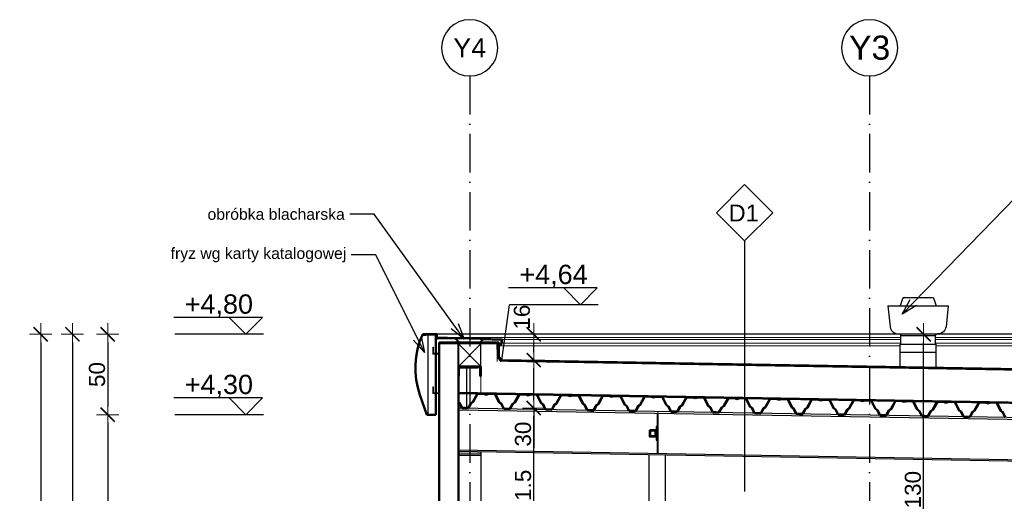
# Model space of a CAD drawing. Extents: x 5703 to 11842, y -4896 to -230.
# Tile 18 of 28: x 8147 to 8759, y -4225 to -3930. Entities that reach past the tile are written whole.
import ezdxf

# ---------------------------------------------------------------- set-up
doc = ezdxf.new("R2010")
doc.units = 0
doc.header["$LTSCALE"] = 2
for name, pattern in [('ACAD_ISO10W100', [18, 12, -3, 0, -3]), ('DASHED', [19.05, 12.7, -6.35]), ('JIS_02_1.0', [2, 1, -1])]:
    doc.linetypes.add(name, pattern=pattern)
for name, color, linetype in [('2D- Siatka Modularna', 81, 'ACAD_ISO10W100'), ('Budowlane - Opisy', 7, 'Continuous'), ('Wymiarowanie - Poziomy', 7, 'Continuous')]:
    doc.layers.add(name, color=color, linetype=linetype)
for name, color, linetype, lineweight in [('a___cienka___0.15', 7, 'Continuous', 15), ('a___przekrojowa___0.5', 7, 'Continuous', 50), ('a___widokowa_0.25', 7, 'Continuous', 25), ('a___wymiary', 7, 'Continuous', 18), ('Budowlane - Sciany Zew', 7, 'Continuous', 30)]:
    doc.layers.add(name, color=color, linetype=linetype, lineweight=lineweight)
doc.styles.add('GENERATED_STYLE_2', font='ARIAL.TTF')
doc.styles.get("Standard").update_dxf_attribs({"font": 'arial.ttf'})
doc.dimstyles.new('1_50', dxfattribs={"dimtxt": 10, "dimasz": 5, "dimexe": 1.25, "dimexo": 0.625, "dimgap": 1.5, "dimtad": 1, "dimdec": 3, "dimrnd": 0.5, "dimdsep": 46, "dimtxsty": 'Standard', "dimblk": 'znacznik', "dimcen": 1.5, "dimse1": 1, "dimse2": 1, "dimclrd": 256, "dimclrt": 256, "dimazin": 0, "dimtfac": 1, "dimtdec": 3, "dimtmove": 0, "dimatfit": 3, "dimldrblk": 'znacznik', "dimfxl": 1, "dimarcsym": 0})
doc.dimstyles.new('GENERATED_STYLE__61', dxfattribs={"dimtxt": 0.18, "dimasz": 4.56, "dimexe": 0.18, "dimexo": 0.0625, "dimgap": 0.09, "dimtad": 0, "dimtih": 1, "dimtoh": 1, "dimdec": 4, "dimzin": 0, "dimdsep": 46, "dimtxsty": 'Standard', "dimcen": 0.09, "dimadec": 0, "dimazin": 0, "dimtfac": 1, "dimtdec": 4, "dimtmove": 0, "dimatfit": 3, "dimldrblk": 'ARROWHEAD_3', "dimfxl": 1, "dimtolj": 1, "dimtzin": 0, "dimarcsym": 0})

# ---------------------------------------------------------------- blocks, each defined once
blk = doc.blocks.new('ARROWHEAD_3')
at = {"linetype": 'Continuous'}
blk.add_line((0, 0), (-1, 0), dxfattribs=at)
at = {"linetype": 'Continuous', "flags": 128}
blk.add_lwpolyline([(-1, 0.2679), (0, 0), (-1, -0.2679)], dxfattribs=at)
blk = doc.blocks.new('znacznik')
at = {"layer": 'a___wymiary'}
for p, q in [((0, 1.39), (0, -1.39)), ((1.39, 0), (-1.39, 0))]:
    blk.add_line(p, q, dxfattribs=at)
at = {"layer": 'a___wymiary', "const_width": 0.2}
blk.add_lwpolyline([(0.88, 0.88), (-0.88, -0.88)], dxfattribs=at)
blk = doc.blocks.new('*D5299')
at = {"layer": 'a___wymiary', "lineweight": -2}
blk.add_line((8160.05, -4130.6), (8160.05, -4601.6), dxfattribs=at)
at = {"layer": 'Defpoints', "color": 0}
for p in [(8457.11, -4125.6), (8160.05, -4606.6), (8341.56, -4606.6)]:
    blk.add_point(p, dxfattribs=at)
at = {"layer": 'a___wymiary', "lineweight": -2, "xscale": 5, "yscale": 5, "zscale": 5}
for p, rotation in [((8160.05, -4125.6), 90), ((8160.05, -4606.6), 270)]:
    blk.add_blockref('znacznik', p, dxfattribs=dict(at, rotation=rotation))
at = {"layer": 'a___wymiary', "insert": (8153.45, -4366.1), "char_height": 10, "attachment_point": 5, "rotation": 90}
blk.add_mtext('481', dxfattribs=at)
blk = doc.blocks.new('*D5300')
at = {"layer": 'a___wymiary', "lineweight": -2}
blk.add_line((8179.83, -4130.6), (8179.83, -4600.6), dxfattribs=at)
at = {"layer": 'Defpoints', "color": 0}
for p in [(8458.76, -4125.6), (8179.83, -4605.6), (8411.88, -4605.6)]:
    blk.add_point(p, dxfattribs=at)
at = {"layer": 'a___wymiary', "lineweight": -2, "xscale": 5, "yscale": 5, "zscale": 5}
for p, rotation in [((8179.83, -4125.6), 90), ((8179.83, -4605.6), 270)]:
    blk.add_blockref('znacznik', p, dxfattribs=dict(at, rotation=rotation))
at = {"layer": 'a___wymiary', "insert": (8173.22, -4365.6), "char_height": 10, "attachment_point": 5, "rotation": 90}
blk.add_mtext('480', dxfattribs=at)
blk = doc.blocks.new('*D5302')
at = {"layer": 'a___wymiary', "lineweight": -2}
blk.add_line((8201.73, -4130.6), (8201.73, -4170.6), dxfattribs=at)
at = {"layer": 'Defpoints', "color": 0}
for p in [(8402.07, -4125.6), (8201.73, -4175.6), (8403.03, -4175.6)]:
    blk.add_point(p, dxfattribs=at)
at = {"layer": 'a___wymiary', "lineweight": -2, "xscale": 5, "yscale": 5, "zscale": 5}
for p, rotation in [((8201.73, -4125.6), 90), ((8201.73, -4175.6), 270)]:
    blk.add_blockref('znacznik', p, dxfattribs=dict(at, rotation=rotation))
at = {"layer": 'a___wymiary', "insert": (8195.13, -4150.6), "char_height": 10, "attachment_point": 5, "rotation": 90}
blk.add_mtext('50', dxfattribs=at)
blk = doc.blocks.new('*D5303')
at = {"layer": 'a___wymiary', "lineweight": -2}
blk.add_line((8201.73, -4180.6), (8201.73, -4595.6), dxfattribs=at)
at = {"layer": 'Defpoints', "color": 0}
for p in [(8403.03, -4175.6), (8201.73, -4600.6), (8407.88, -4600.6)]:
    blk.add_point(p, dxfattribs=at)
at = {"layer": 'a___wymiary', "lineweight": -2, "xscale": 5, "yscale": 5, "zscale": 5}
for p, rotation in [((8201.73, -4175.6), 90), ((8201.73, -4600.6), 270)]:
    blk.add_blockref('znacznik', p, dxfattribs=dict(at, rotation=rotation))
at = {"layer": 'a___wymiary', "insert": (8195.13, -4388.1), "char_height": 10, "attachment_point": 5, "rotation": 90}
blk.add_mtext('425', dxfattribs=at)
blk = doc.blocks.new('*D5362')
at = {"layer": 'a___wymiary', "lineweight": -2}
blk.add_line((8709.11, -4250.6), (8709.11, -4130.6), dxfattribs=at)
at = {"layer": 'Defpoints', "color": 0}
for p in [(8678.67, -4125.6), (8709.11, -4125.6), (8694.97, -4255.6)]:
    blk.add_point(p, dxfattribs=at)
at = {"layer": 'a___wymiary', "lineweight": -2, "xscale": 5, "yscale": 5, "zscale": 5}
for p, rotation in [((8709.11, -4125.6), 90), ((8709.11, -4255.6), 270)]:
    blk.add_blockref('znacznik', p, dxfattribs=dict(at, rotation=rotation))
at = {"layer": 'a___wymiary', "insert": (8702.51, -4222.24), "char_height": 10, "attachment_point": 5, "rotation": 90}
blk.add_mtext('130', dxfattribs=at)
blk = doc.blocks.new('*D5368')
at = {"layer": 'a___wymiary', "lineweight": -2}
blk.add_line((8466.66, -4278.1), (8466.66, -4176.48), dxfattribs=at)
at = {"layer": 'Defpoints', "color": 0}
for p in [(8419.88, -4171.48), (8466.66, -4171.48), (8422.38, -4283.1)]:
    blk.add_point(p, dxfattribs=at)
at = {"layer": 'a___wymiary', "lineweight": -2, "xscale": 5, "yscale": 5, "zscale": 5}
for p, rotation in [((8466.66, -4171.48), 90), ((8466.66, -4283.1), 270)]:
    blk.add_blockref('znacznik', p, dxfattribs=dict(at, rotation=rotation))
at = {"layer": 'a___wymiary', "insert": (8460.05, -4227.29), "char_height": 10, "attachment_point": 5, "rotation": 90}
blk.add_mtext('111.5', dxfattribs=at)
blk = doc.blocks.new('*D5369')
at = {"layer": 'a___wymiary', "lineweight": -2}
for p, q in [((8466.66, -4166.48), (8466.66, -4146.65)), ((8466.66, -4171.48), (8466.66, -4196.3))]:
    blk.add_line(p, q, dxfattribs=at)
at = {"layer": 'Defpoints', "color": 0}
for p in [(8446.85, -4141.65), (8466.66, -4141.65), (8419.88, -4171.48)]:
    blk.add_point(p, dxfattribs=at)
at = {"layer": 'a___wymiary', "lineweight": -2, "xscale": 5, "yscale": 5, "zscale": 5}
for p, rotation in [((8466.66, -4141.65), 90), ((8466.66, -4171.48), 270)]:
    blk.add_blockref('znacznik', p, dxfattribs=dict(at, rotation=rotation))
at = {"layer": 'a___wymiary', "insert": (8460.05, -4187.67), "char_height": 10, "attachment_point": 5, "rotation": 90}
blk.add_mtext('30', dxfattribs=at)
blk = doc.blocks.new('*D5370')
at = {"layer": 'a___wymiary', "lineweight": -2}
blk.add_line((8466.66, -4136.65), (8466.66, -4130.6), dxfattribs=at)
at = {"layer": 'Defpoints', "color": 0}
for p in [(8439.01, -4125.6), (8466.66, -4125.6), (8446.85, -4141.65)]:
    blk.add_point(p, dxfattribs=at)
at = {"layer": 'a___wymiary', "lineweight": -2, "xscale": 5, "yscale": 5, "zscale": 5}
for p, rotation in [((8466.66, -4125.6), 90), ((8466.66, -4141.65), 270)]:
    blk.add_blockref('znacznik', p, dxfattribs=dict(at, rotation=rotation))
at = {"layer": 'a___wymiary', "insert": (8459.37, -4114.91), "char_height": 10, "attachment_point": 5, "rotation": 90}
blk.add_mtext('16', dxfattribs=at)

msp = doc.modelspace()

# ---------------------------------------------------------------- linework, layer by layer
at = {"layer": '2D- Siatka Modularna'}
for p, q in [((8426.8813, -3964.8569), (8426.8813, -4784.4517)), ((8426.8813, -3964.8569), (8426.8813, -4784.4517)), ((8675.5813, -3964.8569), (8675.5813, -4784.4517)), ((8675.5813, -3964.8569), (8675.5813, -4784.4517))]:
    msp.add_line(p, q, dxfattribs=at)
at = {"layer": '2D- Siatka Modularna', "linetype": 'ByBlock', "lineweight": 25, "extrusion": (0, 0, -1)}
for centre in [(8426.8813, -3947.3569), (8426.8813, -3947.3569), (8675.5813, -3947.3569), (8675.5813, -3947.3569)]:
    msp.add_ellipse(centre, major_axis=(-12.3744, 12.3744), ratio=1, start_param=5.49778714, end_param=11.78097245, dxfattribs=at)
at = {"layer": 'a___cienka___0.15'}
for p, q in [((8694.9969, -4127.6025), (8406.278, -4127.6025)), ((8407.881, -4131.5996), (8443.8778, -4131.5996)), ((8408.3778, -4131.5996), (8408.3778, -4285.0996)), ((8419.3778, -4131.5996), (8419.3778, -4282.7996)), ((8433.8778, -4131.5996), (8419.8778, -4145.5996)), ((8419.8778, -4131.5996), (8433.8778, -4145.5996)), ((8443.8778, -4131.5996), (8443.8778, -4142.5974)), ((8694.4611, -4132.8474), (8444.6278, -4132.8474)), ((8694.9969, -4128.7879), (8446.8496, -4128.7879)), ((8694.9969, -4131.1987), (8446.8778, -4131.1987)), ((8963.9866, -4127.6025), (8716.4254, -4127.6025)), ((8964.8857, -4128.7879), (8716.4254, -4128.7879)), ((8969.9683, -4131.1987), (8716.4254, -4131.1987)), ((8969.9986, -4132.8474), (8716.9611, -4132.8474)), ((8403.881, -4137.8466), (8403.881, -4133.6216)), ((8403.881, -4133.6216), (8404.281, -4133.6216)), ((8407.481, -4137.8466), (8403.881, -4137.8466)), ((8404.281, -4133.6216), (8404.281, -4137.3966)), ((8404.281, -4137.3966), (8407.881, -4137.3966)), ((8407.481, -4141.6216), (8407.481, -4137.8466)), ((8407.881, -4137.3966), (8407.881, -4141.6216)), ((8407.481, -4141.6216), (8407.881, -4141.6216)), ((8443.8778, -4140.0281), (8446.4399, -4142.6421)), ((8433.7768, -4151.5996), (8433.7768, -4161.924)), ((8403.881, -4162.4466), (8403.881, -4158.2216)), ((8403.881, -4158.2216), (8404.281, -4158.2216)), ((8407.481, -4162.4466), (8403.881, -4162.4466)), ((8404.281, -4158.2216), (8404.281, -4161.9966)), ((8404.281, -4161.9966), (8407.881, -4161.9966)), ((8407.481, -4166.2216), (8407.481, -4162.4466)), ((8407.881, -4161.9966), (8407.881, -4166.2216)), ((8407.881, -4166.2216), (8407.481, -4166.2216))]:
    msp.add_line(p, q, dxfattribs=at)
at = {"layer": 'a___cienka___0.15', "linetype": 'JIS_02_1.0', "ltscale": 0.7, "const_width": 0.5}
msp.add_lwpolyline([(9055.5813, -4152.5246), (8446.7604, -4141.8976), (8444.6278, -4139.7219), (8444.6278, -4130.8496), (8407.881, -4130.8496)], dxfattribs=at)
at = {"layer": 'a___cienka___0.15', "linetype": 'DASHED', "ltscale": 0.15, "const_width": 0.5}
msp.add_lwpolyline([(9055.5813, -4153.0247), (8446.5468, -4142.3939), (8444.1278, -4139.926), (8444.1278, -4131.3496), (8407.881, -4131.3496)], dxfattribs=at)
at = {"layer": 'a___cienka___0.15'}
for points in [[(9055.5813, -4152.7746), (8446.6398, -4142.1455), (8444.3778, -4139.823), (8444.3778, -4131.0996), (8407.881, -4131.0996)], [(8420.378, -4151.5996), (8420.3776, -4167.3148)], [(8419.8778, -4161.6814), (9162.3803, -4174.6418)]]:
    msp.add_lwpolyline(points, dxfattribs=at)
at = {"layer": 'a___cienka___0.15', "linetype": 'DASHED', "ltscale": 0.2, "const_width": 0.5}
msp.add_lwpolyline([(8420.128, -4151.5996), (8420.1276, -4167.3148)], dxfattribs=at)
at = {"layer": 'a___cienka___0.15', "linetype": 'DASHED', "ltscale": 0.2}
msp.add_lwpolyline([(8419.8778, -4161.9315, 0.5, 0.5, 0), (9162.3803, -4174.8919, 0, 0, 0)], format="xyseb", dxfattribs=at)
at = {"layer": 'a___przekrojowa___0.5'}
for p, q in [((8395.7278, -4130.2534), (8397.3991, -4125.8662)), ((8397.6333, -4125.8662), (8397.3991, -4125.8662)), ((8397.6333, -4125.8662), (8399.6755, -4125.8662)), ((8406.381, -4125.5996), (8397.7597, -4125.5996)), ((8398.3233, -4125.7996), (8397.7597, -4125.7996)), ((8399.6755, -4125.8662), (8399.6972, -4125.8114)), ((8400.881, -4125.8114), (8399.6972, -4125.8114)), ((8400.881, -4125.8114), (8400.881, -4125.7996)), ((8400.881, -4125.7996), (8405.881, -4125.7996)), ((8405.881, -4175.5996), (8405.881, -4125.7996)), ((8405.981, -4126.1561), (8405.981, -4125.8996)), ((8406.181, -4127.5025), (8406.181, -4125.8996)), ((8406.481, -4127.2936), (8406.481, -4125.6996)), ((8394.4424, -4134.8664), (8395.7278, -4130.2534)), ((8406.263, -4128.1023), (8406.8442, -4128.1197)), ((8406.269, -4127.9024), (8417.9717, -4128.1934)), ((8406.278, -4127.6025), (8446.7808, -4128.7576)), ((8406.281, -4127.0371), (8406.281, -4127.2936)), ((8406.481, -4127.2936), (8406.481, -4127.0371)), ((8407.8778, -4130.5996), (8407.8778, -4285.0996)), ((8444.8778, -4130.5996), (8407.8778, -4130.5996)), ((8420.3778, -4130.5996), (8417.9717, -4128.1934)), ((8433.3778, -4130.5996), (8435.2651, -4128.7122)), ((8435.2651, -4128.7122), (8446.4808, -4129.0487)), ((8444.8778, -4139.6198), (8444.8778, -4130.5996)), ((8445.3014, -4131.9989), (8445.1201, -4132.1802)), ((8445.3014, -4132.4954), (8445.1201, -4132.6767)), ((8445.2615, -4132.3217), (8446.5485, -4131.0347)), ((8445.2615, -4132.8182), (8446.8485, -4131.2312)), ((8446.5778, -4130.964), (8446.5778, -4129.1487)), ((8446.8778, -4131.1605), (8446.8778, -4128.8575)), ((8393.5874, -4139.5783), (8394.4424, -4134.8664)), ((8393.17, -4144.3489), (8393.5874, -4139.5783)), ((8393.1939, -4149.1376), (8393.17, -4144.3489)), ((8393.6587, -4153.9038), (8393.1939, -4149.1376)), ((8394.5605, -4158.607), (8393.6587, -4153.9038)), ((8419.8778, -4283.0996), (8419.8778, -4151.5996)), ((8395.8917, -4163.207), (8394.5605, -4158.607)), ((8400.1743, -4175.5996), (8395.8917, -4163.207)), ((9162.3803, -4175.1557), (8419.8778, -4162.1734)), ((8431.6541, -4162.3856), (8428.7953, -4167.5384)), ((8431.7416, -4162.5372), (8428.909, -4167.6425)), ((8435.6535, -4162.4554), (8431.6541, -4162.3856)), ((8435.6265, -4162.605), (8431.7416, -4162.5372)), ((8437.1418, -4163.1396), (8435.6265, -4162.605)), ((8437.1445, -4162.9816), (8435.6535, -4162.4554)), ((8437.1418, -4163.1396), (8438.6748, -4162.6582)), ((8437.1445, -4162.9816), (8438.653, -4162.5078)), ((8438.653, -4162.5078), (8442.6524, -4162.5776)), ((8438.6748, -4162.6582), (8442.5597, -4162.726)), ((8442.5597, -4162.726), (8445.2124, -4167.9271)), ((8442.6524, -4162.5776), (8445.3297, -4167.827)), ((8457.6501, -4162.8394), (8454.7913, -4167.9922)), ((8457.7376, -4162.9909), (8454.9051, -4168.0963)), ((8461.6495, -4162.9092), (8457.6501, -4162.8394)), ((8461.6226, -4163.0588), (8457.7376, -4162.9909)), ((8463.1378, -4163.5934), (8461.6226, -4163.0588)), ((8463.1406, -4163.4353), (8461.6495, -4162.9092)), ((8463.1378, -4163.5934), (8464.6708, -4163.112)), ((8463.1406, -4163.4353), (8464.6491, -4162.9616)), ((8464.6491, -4162.9616), (8468.6485, -4163.0314)), ((8464.6708, -4163.112), (8468.5558, -4163.1798)), ((8468.5558, -4163.1798), (8471.2084, -4168.3809)), ((8468.6485, -4163.0314), (8471.3257, -4168.2808)), ((8483.6462, -4163.2932), (8480.7874, -4168.4459)), ((8483.7336, -4163.4447), (8480.9011, -4168.5501)), ((8487.6456, -4163.363), (8483.6462, -4163.2932)), ((8487.6186, -4163.5125), (8483.7336, -4163.4447)), ((8489.1339, -4164.0472), (8487.6186, -4163.5125)), ((8489.1366, -4163.8891), (8487.6456, -4163.363)), ((8489.1339, -4164.0472), (8490.6668, -4163.5657)), ((8489.1366, -4163.8891), (8490.6451, -4163.4153)), ((8490.6451, -4163.4153), (8494.6445, -4163.4851)), ((8490.6668, -4163.5657), (8494.5518, -4163.6335)), ((8494.5518, -4163.6335), (8497.2044, -4168.8346)), ((8494.6445, -4163.4851), (8497.3218, -4168.7345)), ((8509.6422, -4163.7469), (8506.7834, -4168.8997)), ((8513.6416, -4163.8167), (8509.6422, -4163.7469)), ((8420.4696, -4168.2008), (8419.8778, -4167.7696)), ((8420.3522, -4168.3009), (8419.8778, -4167.9552)), ((8420.3522, -4168.3009), (8421.9932, -4171.5184)), ((8420.4696, -4168.2008), (8422.0859, -4171.37)), ((8427.6312, -4168.3258), (8425.9052, -4171.4367)), ((8427.7449, -4168.4299), (8425.9926, -4171.5882)), ((8427.6312, -4168.3258), (8428.7953, -4167.5384)), ((8427.7449, -4168.4299), (8428.909, -4167.6425)), ((8446.3483, -4168.7546), (8445.2124, -4167.9271)), ((8446.4656, -4168.6545), (8445.3297, -4167.827)), ((8446.3483, -4168.7546), (8447.9893, -4171.9722)), ((8446.4656, -4168.6545), (8448.082, -4171.8238)), ((8453.6272, -4168.7795), (8451.9012, -4171.8904)), ((8453.741, -4168.8837), (8451.9887, -4172.042)), ((8453.6272, -4168.7795), (8454.7913, -4167.9922)), ((8453.741, -4168.8837), (8454.9051, -4168.0963)), ((8472.3443, -4169.2084), (8471.2084, -4168.3809)), ((8472.4616, -4169.1083), (8471.3257, -4168.2808)), ((8472.3443, -4169.2084), (8473.9853, -4172.4259)), ((8472.4616, -4169.1083), (8474.078, -4172.2775)), ((8479.6232, -4169.2333), (8477.8973, -4172.3442)), ((8479.737, -4169.3374), (8477.9847, -4172.4958)), ((8479.6232, -4169.2333), (8480.7874, -4168.4459)), ((8479.737, -4169.3374), (8480.9011, -4168.5501)), ((8498.3404, -4169.6622), (8497.2044, -4168.8346)), ((8498.4577, -4169.562), (8497.3218, -4168.7345)), ((8498.3404, -4169.6622), (8499.9814, -4172.8797)), ((8498.4577, -4169.562), (8500.0741, -4172.7313)), ((8505.6193, -4169.687), (8503.8933, -4172.798)), ((8505.733, -4169.7912), (8503.9808, -4172.9495)), ((8505.6193, -4169.687), (8506.7834, -4168.8997)), ((8505.733, -4169.7912), (8506.8972, -4169.0038)), ((8509.7297, -4163.8985), (8506.8972, -4169.0038)), ((8513.6147, -4163.9663), (8509.7297, -4163.8985)), ((8515.1299, -4164.5009), (8513.6147, -4163.9663)), ((8515.1327, -4164.3428), (8513.6416, -4163.8167)), ((8515.1299, -4164.5009), (8516.6629, -4164.0195)), ((8515.1327, -4164.3428), (8516.6412, -4163.8691)), ((8516.6412, -4163.8691), (8520.6405, -4163.9389)), ((8516.6629, -4164.0195), (8520.5479, -4164.0873)), ((8520.5479, -4164.0873), (8523.2005, -4169.2884)), ((8520.6405, -4163.9389), (8523.3178, -4169.1883)), ((8524.3364, -4170.1159), (8523.2005, -4169.2884)), ((8524.4537, -4170.0158), (8523.3178, -4169.1883)), ((8531.6153, -4170.1408), (8532.7794, -4169.3534)), ((8531.7291, -4170.245), (8532.8932, -4169.4576)), ((8535.6383, -4164.2007), (8532.7794, -4169.3534)), ((8535.7257, -4164.3522), (8532.8932, -4169.4576)), ((8539.6377, -4164.2705), (8535.6383, -4164.2007)), ((8539.6107, -4164.4201), (8535.7257, -4164.3522)), ((8541.1259, -4164.9547), (8539.6107, -4164.4201)), ((8541.1287, -4164.7966), (8539.6377, -4164.2705)), ((8541.1259, -4164.9547), (8542.6589, -4164.4733)), ((8541.1287, -4164.7966), (8542.6372, -4164.3229)), ((8542.6372, -4164.3229), (8546.6366, -4164.3927)), ((8542.6589, -4164.4733), (8546.5439, -4164.5411)), ((8546.5439, -4164.5411), (8549.1965, -4169.7422)), ((8546.6366, -4164.3927), (8549.3138, -4169.642)), ((8550.3324, -4170.5697), (8549.1965, -4169.7422)), ((8550.4498, -4170.4696), (8549.3138, -4169.642)), ((8557.6114, -4170.5946), (8558.7755, -4169.8072)), ((8561.6343, -4164.6545), (8558.7755, -4169.8072)), ((8561.7218, -4164.806), (8558.8892, -4169.9113)), ((8565.6337, -4164.7243), (8561.6343, -4164.6545)), ((8565.6067, -4164.8738), (8561.7218, -4164.806)), ((8567.122, -4165.4085), (8565.6067, -4164.8738)), ((8567.1247, -4165.2504), (8565.6337, -4164.7243)), ((8567.122, -4165.4085), (8568.655, -4164.927)), ((8567.1247, -4165.2504), (8568.6332, -4164.7766)), ((8568.6332, -4164.7766), (8572.6326, -4164.8464)), ((8568.655, -4164.927), (8572.5399, -4164.9948)), ((8572.5399, -4164.9948), (8575.1926, -4170.1959)), ((8572.6326, -4164.8464), (8575.3099, -4170.0958)), ((8587.6303, -4165.1082), (8584.7715, -4170.261)), ((8587.7178, -4165.2598), (8584.8853, -4170.3651)), ((8591.6297, -4165.178), (8587.6303, -4165.1082)), ((8591.6028, -4165.3276), (8587.7178, -4165.2598)), ((8593.118, -4165.8622), (8591.6028, -4165.3276)), ((8593.1208, -4165.7041), (8591.6297, -4165.178)), ((8593.118, -4165.8622), (8594.651, -4165.3808)), ((8593.1208, -4165.7041), (8594.6293, -4165.2304)), ((8594.6293, -4165.2304), (8598.6287, -4165.3002)), ((8594.651, -4165.3808), (8598.536, -4165.4486)), ((8598.536, -4165.4486), (8601.1886, -4170.6497)), ((8598.6287, -4165.3002), (8601.3059, -4170.5496)), ((8613.6264, -4165.562), (8610.7676, -4170.7147)), ((8613.7138, -4165.7135), (8610.8813, -4170.8189)), ((8617.6258, -4165.6318), (8613.6264, -4165.562)), ((8617.5988, -4165.7813), (8613.7138, -4165.7135)), ((8619.1141, -4166.316), (8617.5988, -4165.7813)), ((8619.1168, -4166.1579), (8617.6258, -4165.6318)), ((8619.1141, -4166.316), (8620.647, -4165.8345)), ((8619.1168, -4166.1579), (8620.6253, -4165.6841)), ((8620.6253, -4165.6841), (8624.6247, -4165.754)), ((8620.647, -4165.8345), (8624.532, -4165.9024)), ((8624.532, -4165.9024), (8627.1846, -4171.1034)), ((8624.6247, -4165.754), (8627.302, -4171.0033)), ((8639.6224, -4166.0157), (8636.7636, -4171.1685)), ((8639.7099, -4166.1673), (8636.8774, -4171.2726)), ((8643.6218, -4166.0855), (8639.6224, -4166.0157)), ((8643.5949, -4166.2351), (8639.7099, -4166.1673)), ((8645.1101, -4166.7697), (8643.5949, -4166.2351)), ((8645.1129, -4166.6117), (8643.6218, -4166.0855)), ((8645.1101, -4166.7697), (8646.6431, -4166.2883)), ((8645.1129, -4166.6117), (8646.6214, -4166.1379)), ((8646.6214, -4166.1379), (8650.6207, -4166.2077)), ((8646.6431, -4166.2883), (8650.5281, -4166.3561)), ((8650.5281, -4166.3561), (8653.1807, -4171.5572)), ((8650.6207, -4166.2077), (8653.298, -4171.4571)), ((8665.6185, -4166.4695), (8662.7596, -4171.6223)), ((8665.7059, -4166.6211), (8662.8734, -4171.7264)), ((8669.6179, -4166.5393), (8665.6185, -4166.4695)), ((8669.5909, -4166.6889), (8665.7059, -4166.6211)), ((8671.1061, -4167.2235), (8669.5909, -4166.6889)), ((8671.1089, -4167.0654), (8669.6179, -4166.5393)), ((8671.1061, -4167.2235), (8672.6391, -4166.7421)), ((8671.1089, -4167.0654), (8672.6174, -4166.5917)), ((8672.6174, -4166.5917), (8676.6168, -4166.6615)), ((8672.6391, -4166.7421), (8676.5241, -4166.8099)), ((8676.5241, -4166.8099), (8679.1767, -4172.011)), ((8676.6168, -4166.6615), (8679.294, -4171.9109)), ((8691.6145, -4166.9233), (8688.7557, -4172.076)), ((8691.702, -4167.0748), (8688.8694, -4172.1802)), ((8695.6139, -4166.9931), (8691.6145, -4166.9233)), ((8695.5869, -4167.1426), (8691.702, -4167.0748)), ((8697.1022, -4167.6773), (8695.5869, -4167.1426)), ((8697.1049, -4167.5192), (8695.6139, -4166.9931)), ((8697.1022, -4167.6773), (8698.6352, -4167.1958)), ((8697.1049, -4167.5192), (8698.6134, -4167.0454)), ((8698.6134, -4167.0454), (8702.6128, -4167.1152)), ((8698.6352, -4167.1958), (8702.5201, -4167.2636)), ((8702.5201, -4167.2636), (8705.1728, -4172.4647)), ((8702.6128, -4167.1152), (8705.2901, -4172.3646)), ((8717.6105, -4167.377), (8714.7517, -4172.5298)), ((8717.698, -4167.5286), (8714.8655, -4172.6339)), ((8721.6099, -4167.4468), (8717.6105, -4167.377)), ((8721.583, -4167.5964), (8717.698, -4167.5286)), ((8723.0982, -4168.131), (8721.583, -4167.5964)), ((8723.101, -4167.9729), (8721.6099, -4167.4468)), ((8723.0982, -4168.131), (8724.6312, -4167.6496)), ((8723.101, -4167.9729), (8724.6095, -4167.4992)), ((8724.6095, -4167.4992), (8728.6089, -4167.569)), ((8724.6312, -4167.6496), (8728.5162, -4167.7174)), ((8728.5162, -4167.7174), (8731.1688, -4172.9185)), ((8728.6089, -4167.569), (8731.2861, -4172.8184)), ((8743.6066, -4167.8308), (8740.7478, -4172.9835)), ((8743.694, -4167.9823), (8740.8615, -4173.0877)), ((8747.606, -4167.9006), (8743.6066, -4167.8308)), ((8747.579, -4168.0502), (8743.694, -4167.9823)), ((8749.0943, -4168.5848), (8747.579, -4168.0502)), ((8749.097, -4168.4267), (8747.606, -4167.9006)), ((8749.0943, -4168.5848), (8750.6272, -4168.1034)), ((8749.097, -4168.4267), (8750.6055, -4167.953)), ((8750.6055, -4167.953), (8754.6049, -4168.0228)), ((8750.6272, -4168.1034), (8754.5122, -4168.1712)), ((8754.5122, -4168.1712), (8757.1648, -4173.3723)), ((8754.6049, -4168.0228), (8757.2822, -4173.2721)), ((8421.9932, -4171.5184), (8423.9929, -4171.5533)), ((8422.0859, -4171.37), (8423.9956, -4171.4034)), ((8423.9929, -4171.5533), (8425.9926, -4171.5882)), ((8423.9956, -4171.4034), (8425.9052, -4171.4367)), ((8447.9893, -4171.9722), (8449.989, -4172.0071)), ((8448.082, -4171.8238), (8449.9916, -4171.8571)), ((8449.989, -4172.0071), (8451.9887, -4172.042)), ((8449.9916, -4171.8571), (8451.9012, -4171.8904)), ((8473.9853, -4172.4259), (8475.985, -4172.4609)), ((8474.078, -4172.2775), (8475.9876, -4172.3109)), ((8475.985, -4172.4609), (8477.9847, -4172.4958)), ((8475.9876, -4172.3109), (8477.8973, -4172.3442)), ((8499.9814, -4172.8797), (8501.9811, -4172.9146)), ((8500.0741, -4172.7313), (8501.9837, -4172.7646)), ((8501.9811, -4172.9146), (8503.9808, -4172.9495)), ((8501.9837, -4172.7646), (8503.8933, -4172.798)), ((8524.3364, -4170.1159), (8525.9774, -4173.3335)), ((8524.4537, -4170.0158), (8526.0701, -4173.1851)), ((8525.9774, -4173.3335), (8527.9771, -4173.3684)), ((8526.0701, -4173.1851), (8527.9797, -4173.2184)), ((8527.9771, -4173.3684), (8529.9768, -4173.4033)), ((8527.9797, -4173.2184), (8529.8893, -4173.2517)), ((8531.6153, -4170.1408), (8529.8893, -4173.2517)), ((8531.7291, -4170.245), (8529.9768, -4173.4033)), ((8550.3324, -4170.5697), (8551.9734, -4173.7872)), ((8550.4498, -4170.4696), (8552.0661, -4173.6388)), ((8551.9734, -4173.7872), (8553.9731, -4173.8221)), ((8552.0661, -4173.6388), (8553.9758, -4173.6722)), ((8553.9731, -4173.8221), (8555.9728, -4173.857)), ((8553.9758, -4173.6722), (8555.8854, -4173.7055)), ((8557.6114, -4170.5946), (8555.8854, -4173.7055)), ((8557.7251, -4170.6987), (8555.9728, -4173.857)), ((8557.7251, -4170.6987), (8558.8892, -4169.9113)), ((8576.3285, -4171.0234), (8575.1926, -4170.1959)), ((8576.4458, -4170.9233), (8575.3099, -4170.0958)), ((8576.3285, -4171.0234), (8577.9695, -4174.241)), ((8576.4458, -4170.9233), (8578.0622, -4174.0926)), ((8577.9695, -4174.241), (8579.9692, -4174.2759)), ((8578.0622, -4174.0926), (8579.9718, -4174.1259)), ((8579.9692, -4174.2759), (8581.9689, -4174.3108)), ((8579.9718, -4174.1259), (8581.8814, -4174.1593)), ((8583.6074, -4171.0483), (8581.8814, -4174.1593)), ((8583.7212, -4171.1525), (8581.9689, -4174.3108)), ((8583.6074, -4171.0483), (8584.7715, -4170.261)), ((8583.7212, -4171.1525), (8584.8853, -4170.3651)), ((8602.3245, -4171.4772), (8601.1886, -4170.6497)), ((8602.4418, -4171.3771), (8601.3059, -4170.5496)), ((8602.3245, -4171.4772), (8603.9655, -4174.6948)), ((8602.4418, -4171.3771), (8604.0582, -4174.5464)), ((8603.9655, -4174.6948), (8605.9652, -4174.7297)), ((8604.0582, -4174.5464), (8605.9678, -4174.5797)), ((8605.9652, -4174.7297), (8607.9649, -4174.7646)), ((8605.9678, -4174.5797), (8607.8775, -4174.613)), ((8609.6034, -4171.5021), (8607.8775, -4174.613)), ((8609.7172, -4171.6062), (8607.9649, -4174.7646)), ((8609.6034, -4171.5021), (8610.7676, -4170.7147)), ((8609.7172, -4171.6062), (8610.8813, -4170.8189)), ((8628.3206, -4171.931), (8627.1846, -4171.1034)), ((8628.4379, -4171.8309), (8627.302, -4171.0033)), ((8628.3206, -4171.931), (8629.9616, -4175.1485)), ((8628.4379, -4171.8309), (8630.0543, -4175.0001)), ((8629.9616, -4175.1485), (8631.9613, -4175.1834)), ((8630.0543, -4175.0001), (8631.9639, -4175.0335)), ((8631.9613, -4175.1834), (8633.961, -4175.2183)), ((8631.9639, -4175.0335), (8633.8735, -4175.0668)), ((8635.5995, -4171.9559), (8633.8735, -4175.0668)), ((8635.7132, -4172.06), (8633.961, -4175.2183)), ((8635.5995, -4171.9559), (8636.7636, -4171.1685)), ((8635.7132, -4172.06), (8636.8774, -4171.2726)), ((8654.3166, -4172.3847), (8653.1807, -4171.5572)), ((8654.4339, -4172.2846), (8653.298, -4171.4571)), ((8654.3166, -4172.3847), (8655.9576, -4175.6023)), ((8654.4339, -4172.2846), (8656.0503, -4175.4539)), ((8655.9576, -4175.6023), (8657.9573, -4175.6372)), ((8656.0503, -4175.4539), (8657.9599, -4175.4872)), ((8657.9573, -4175.6372), (8659.957, -4175.6721)), ((8657.9599, -4175.4872), (8659.8695, -4175.5205)), ((8661.5955, -4172.4096), (8659.8695, -4175.5205)), ((8661.7093, -4172.5138), (8659.957, -4175.6721)), ((8661.5955, -4172.4096), (8662.7596, -4171.6223)), ((8661.7093, -4172.5138), (8662.8734, -4171.7264)), ((8680.3126, -4172.8385), (8679.1767, -4172.011)), ((8680.43, -4172.7384), (8679.294, -4171.9109)), ((8680.3126, -4172.8385), (8681.9536, -4176.056)), ((8680.43, -4172.7384), (8682.0463, -4175.9076)), ((8682.0463, -4175.9076), (8683.956, -4175.941)), ((8683.956, -4175.941), (8685.8656, -4175.9743)), ((8687.5916, -4172.8634), (8685.8656, -4175.9743)), ((8687.7053, -4172.9675), (8685.953, -4176.1259)), ((8687.5916, -4172.8634), (8688.7557, -4172.076)), ((8687.7053, -4172.9675), (8688.8694, -4172.1802)), ((8706.3087, -4173.2923), (8705.1728, -4172.4647)), ((8706.426, -4173.1921), (8705.2901, -4172.3646)), ((8706.3087, -4173.2923), (8707.9497, -4176.5098)), ((8706.426, -4173.1921), (8708.0424, -4176.3614)), ((8713.5876, -4173.3171), (8711.8616, -4176.4281)), ((8713.7014, -4173.4213), (8711.9491, -4176.5796)), ((8713.5876, -4173.3171), (8714.7517, -4172.5298)), ((8713.7014, -4173.4213), (8714.8655, -4172.6339)), ((8732.3047, -4173.746), (8731.1688, -4172.9185)), ((8732.422, -4173.6459), (8731.2861, -4172.8184)), ((8732.3047, -4173.746), (8733.9457, -4176.9636)), ((8732.422, -4173.6459), (8734.0384, -4176.8152)), ((8739.5836, -4173.7709), (8737.8577, -4176.8818)), ((8739.6974, -4173.8751), (8737.9451, -4177.0334)), ((8739.5836, -4173.7709), (8740.7478, -4172.9835)), ((8739.6974, -4173.8751), (8740.8615, -4173.0877)), ((8758.3008, -4174.1998), (8757.1648, -4173.3723)), ((8758.4181, -4174.0997), (8757.2822, -4173.2721)), ((8758.3008, -4174.1998), (8759.9418, -4177.4173)), ((8758.4181, -4174.0997), (8760.0345, -4177.2689)), ((8681.9536, -4176.056), (8683.9533, -4176.091)), ((8683.9533, -4176.091), (8685.953, -4176.1259)), ((8707.9497, -4176.5098), (8709.9494, -4176.5447)), ((8708.0424, -4176.3614), (8709.952, -4176.3947)), ((8709.9494, -4176.5447), (8711.9491, -4176.5796)), ((8709.952, -4176.3947), (8711.8616, -4176.4281)), ((8733.9457, -4176.9636), (8735.9454, -4176.9985)), ((8734.0384, -4176.8152), (8735.948, -4176.8485)), ((8735.9454, -4176.9985), (8737.9451, -4177.0334)), ((8735.948, -4176.8485), (8737.8577, -4176.8818))]:
    msp.add_line(p, q, dxfattribs=at)
for points in [[(8444.8778, -4139.6198), (8446.8544, -4141.6492), (9055.5813, -4152.2745)], [(8405.881, -4175.5996), (8400.1743, -4175.5996)]]:
    msp.add_lwpolyline(points, dxfattribs=at)
for points in [[(8419.8778, -4151.5996), (8420.1768, -4151.5996), (8420.1768, -4145.9996), (8433.3768, -4145.9996), (8433.3768, -4151.5996), (8433.7768, -4151.5996), (8433.7768, -4145.5996), (8419.8778, -4145.5996)], [(8538.7789, -4185.2174), (8542.7755, -4185.2174), (8542.7755, -4189.2174), (8538.7789, -4189.2174)], [(8542.4789, -4188.9174), (8539.0789, -4188.9174), (8539.0789, -4185.5174), (8542.4789, -4185.5174)]]:
    msp.add_lwpolyline(points, close=True, dxfattribs=at)
for centre, start, end in [((8397.7597, -4125.6996), 90, 270), ((8406.081, -4125.8996), 0, 180), ((8406.381, -4125.6996), 0, 90), ((8406.266, -4128.0023), 88.281642, 268.281642), ((8406.281, -4127.5025), 180, 268.281642), ((8406.381, -4127.2936), 180, 0), ((8445.1908, -4132.251), 135, 315), ((8445.1908, -4132.7474), 135, 315), ((8446.4778, -4129.1487), 0, 88.281642), ((8446.4778, -4130.964), 315, 0), ((8446.7778, -4128.8575), 0, 88.281642), ((8446.7778, -4131.1605), 315, 0)]:
    msp.add_arc(centre, 0.1, start, end, dxfattribs=at)
at = {"layer": 'a___widokowa_0.25'}
for p, q in [((8686.9611, -4107.9588), (8687.6, -4107.9588)), ((8686.9611, -4107.9588), (8688.3533, -4120.878)), ((8687.6, -4107.9588), (8689.4732, -4107.9588)), ((8689.4732, -4107.9588), (8692.4529, -4107.9588)), ((8692.4529, -4107.9588), (8696.3361, -4107.9588)), ((8695.9568, -4103.4156), (8694.4611, -4107.9588)), ((8696.346, -4102.8878), (8695.9568, -4103.4156)), ((8696.3361, -4107.9588), (8700.8583, -4107.9588)), ((8696.9761, -4102.6861), (8696.346, -4102.8878)), ((8696.9761, -4102.6861), (8697.2737, -4102.6861)), ((8697.2737, -4102.6861), (8698.1464, -4102.6861)), ((8698.1464, -4102.6861), (8699.5345, -4102.6861)), ((8699.5345, -4102.6861), (8701.3436, -4102.6861)), ((8700.8583, -4107.9588), (8705.7111, -4107.9588)), ((8701.3436, -4102.6861), (8703.4503, -4102.6861)), ((8703.4503, -4102.6861), (8705.7111, -4102.6861)), ((8705.7111, -4102.6861), (8707.9719, -4102.6861)), ((8705.7111, -4107.9588), (8710.564, -4107.9588)), ((8707.9719, -4102.6861), (8710.0787, -4102.6861)), ((8710.0787, -4102.6861), (8711.8877, -4102.6861)), ((8710.564, -4107.9588), (8715.0861, -4107.9588)), ((8711.8877, -4102.6861), (8713.2759, -4102.6861)), ((8713.2759, -4102.6861), (8714.1485, -4102.6861)), ((8714.1485, -4102.6861), (8714.4462, -4102.6861)), ((8714.4462, -4102.6861), (8715.0763, -4102.8878)), ((8715.0763, -4102.8878), (8715.4654, -4103.4156)), ((8715.0861, -4107.9588), (8718.9694, -4107.9588)), ((8715.4654, -4103.4156), (8716.9611, -4107.9588)), ((8718.9694, -4107.9588), (8721.9491, -4107.9588)), ((8721.9491, -4107.9588), (8723.8222, -4107.9588)), ((8724.4611, -4107.9588), (8723.069, -4120.878)), ((8723.8222, -4107.9588), (8724.4611, -4107.9588)), ((8688.3533, -4120.878), (8688.6336, -4122.0678)), ((8723.069, -4120.878), (8722.7887, -4122.0678)), ((8399.6755, -4125.8662), (8400.881, -4125.8662)), ((8400.881, -4125.8114), (8400.881, -4175.5996)), ((8694.5159, -4125.5996), (8406.381, -4125.5996)), ((8688.6336, -4122.0678), (8689.1961, -4123.1524)), ((8689.1961, -4123.1524), (8690.0106, -4124.0738)), ((8690.0106, -4124.0738), (8691.0274, -4124.7738)), ((8691.0274, -4124.7738), (8692.1826, -4125.2099)), ((8692.1826, -4125.2099), (8693.4142, -4125.3588)), ((8693.4142, -4125.3588), (8693.8332, -4125.3588)), ((8693.8332, -4125.3588), (8695.0617, -4125.3588)), ((8693.9254, -4125.3588), (8694.683, -4125.6677)), ((8694.683, -4125.6677), (8694.9969, -4126.4134)), ((8694.9969, -4131.6861), (8694.9969, -4126.4134)), ((8694.9969, -4126.4134), (8695.3619, -4126.4134)), ((8695.0617, -4125.3588), (8697.0159, -4125.3588)), ((8695.3619, -4126.4134), (8696.4323, -4126.4134)), ((8696.4323, -4126.4134), (8698.135, -4126.4134)), ((8697.0159, -4125.3588), (8699.5627, -4125.3588)), ((8698.135, -4126.4134), (8700.354, -4126.4134)), ((8699.5627, -4125.3588), (8702.5285, -4125.3588)), ((8700.354, -4126.4134), (8702.9381, -4126.4134)), ((8702.5285, -4125.3588), (8705.7111, -4125.3588)), ((8702.9381, -4126.4134), (8705.7111, -4126.4134)), ((8705.7111, -4125.3588), (8708.8938, -4125.3588)), ((8705.7111, -4126.4134), (8708.4842, -4126.4134)), ((8708.4842, -4126.4134), (8711.0683, -4126.4134)), ((8708.8938, -4125.3588), (8711.8596, -4125.3588)), ((8711.0683, -4126.4134), (8713.2873, -4126.4134)), ((8711.8596, -4125.3588), (8714.4064, -4125.3588)), ((8713.2873, -4126.4134), (8714.99, -4126.4134)), ((8714.4064, -4125.3588), (8716.3606, -4125.3588)), ((8714.99, -4126.4134), (8716.0603, -4126.4134)), ((8716.0603, -4126.4134), (8716.4254, -4126.4134)), ((8716.3606, -4125.3588), (8717.5891, -4125.3588)), ((8716.7392, -4125.6677), (8716.4254, -4126.4134)), ((8716.4254, -4131.6861), (8716.4254, -4126.4134)), ((8717.4969, -4125.3588), (8716.7392, -4125.6677)), ((8963.3404, -4125.5996), (8716.9063, -4125.5996)), ((8717.5891, -4125.3588), (8718.0081, -4125.3588)), ((8719.2397, -4125.2099), (8718.0081, -4125.3588)), ((8720.3949, -4124.7738), (8719.2397, -4125.2099)), ((8721.4117, -4124.0738), (8720.3949, -4124.7738)), ((8722.2262, -4123.1524), (8721.4117, -4124.0738)), ((8722.7887, -4122.0678), (8722.2262, -4123.1524)), ((8694.4611, -4131.6861), (8716.9611, -4131.6861)), ((8694.4611, -4136.6861), (8694.4611, -4131.6861)), ((8716.9611, -4136.6861), (8716.9611, -4131.6861)), ((8694.4611, -4136.6861), (8716.9611, -4136.6861)), ((8694.4611, -4145.9139), (8694.4611, -4136.6861)), ((8716.9611, -4146.3639), (8716.9611, -4136.6861)), ((8431.7791, -4146.5996), (8420.1768, -4146.5998)), ((8424.7789, -4146.6001), (8424.7812, -4171.5671)), ((8431.779, -4145.9996), (8431.7791, -4146.5996)), ((9162.3803, -4184.4419), (8419.8778, -4171.4815)), ((8419.8778, -4172.5017), (9162.3803, -4185.4621)), ((8419.8778, -4197.4655), (9162.3803, -4210.4259)), ((9162.3803, -4211.446), (8419.8778, -4198.4853)), ((8433.7963, -4199.7284), (8419.8778, -4199.4855)), ((8433.7789, -4200.7283), (8419.8778, -4200.4856)), ((8433.8138, -4198.7286), (8433.7789, -4200.7283)), ((8419.8778, -4200.7283), (8433.7789, -4200.7283)), ((8433.7789, -4200.7283), (8433.7789, -4606.5996)), ((8538.5628, -4606.5996), (8538.5628, -4200.5573)), ((8548.5628, -4245.5996), (8548.5628, -4200.7318))]:
    msp.add_line(p, q, dxfattribs=at)
for points in [[(8419.8778, -4145.5996), (8433.8778, -4145.5996), (8433.8778, -4131.5996), (8419.8778, -4131.5996)], [(8543.9789, -4174.6574), (8543.3789, -4174.6574), (8543.3789, -4199.5574), (8543.9789, -4199.5574)], [(8542.7789, -4191.4674), (8543.3789, -4191.4674), (8543.3789, -4182.9674), (8542.7789, -4182.9674)]]:
    msp.add_lwpolyline(points, close=True, dxfattribs=at)
msp.add_lwpolyline([(8443.8778, -4135.1076), (8443.8778, -4131.5996)], dxfattribs=at)
at = {"layer": 'Budowlane - Opisy'}
for p, q in [((8580.3259, -4049.9728), (8597.8259, -4032.4728)), ((8597.8259, -4032.4728), (8615.3259, -4049.9728)), ((8597.8259, -4067.4728), (8580.3259, -4049.9728)), ((8615.3259, -4049.9728), (8597.8259, -4067.4728)), ((8597.8259, -4067.4728), (8597.8259, -4223.3704))]:
    msp.add_line(p, q, dxfattribs=at)
at = {"layer": 'Budowlane - Sciany Zew'}
msp.add_line((8419.8778, -4283.0996), (8419.8778, -4151.5996), dxfattribs=at)
at = {"layer": 'Wymiarowanie - Poziomy'}
for p, q in [((8506.2056, -4096.7115), (8451.0733, -4096.7115)), ((8446.8544, -4141.6492), (8451.6122, -4107.154)), ((8506.7445, -4107.154), (8451.6122, -4107.154)), ((8298.0908, -4115.1566), (8242.9585, -4115.1566)), ((8298.6297, -4125.5991), (8243.4974, -4125.5991)), ((8298.0908, -4165.1566), (8242.9585, -4165.1566)), ((8298.6297, -4175.5991), (8243.4974, -4175.5991))]:
    msp.add_line(p, q, dxfattribs=at)
for points in [[(8506.2056, -4096.7115), (8495.7631, -4107.154), (8485.3206, -4096.7115)], [(8298.0908, -4115.1566), (8287.6483, -4125.5991), (8277.2058, -4115.1566)], [(8298.0908, -4165.1566), (8287.6483, -4175.5991), (8277.2058, -4165.1566)]]:
    msp.add_lwpolyline(points, dxfattribs=at)

# ---------------------------------------------------------------- texts
at = {"layer": '2D- Siatka Modularna', "linetype": 'ByBlock', "lineweight": 25, "attachment_point": 5, "style": 'GENERATED_STYLE_2'}
for s, insert, char_height in [('Y4', (8426.8813, -3947.3569), 12), ('Y3', (8675.5813, -3947.3569), 15)]:
    msp.add_mtext(s, dxfattribs=dict(at, insert=insert, char_height=char_height))
at = {"layer": 'Budowlane - Opisy', "char_height": 7.000002, "width": 118.273386, "attachment_point": 6, "line_spacing_factor": 0.93983, "style": 'GENERATED_STYLE_2'}
for s, insert in [('obróbka blacharska', (8349.1551, -4050.9063)), ('fryz wg karty katalogowej', (8350.117, -4076.2382))]:
    msp.add_mtext(s, dxfattribs=dict(at, insert=insert))
at = {"layer": 'Budowlane - Opisy', "insert": (8606.6325, -4055.3915), "char_height": 10.5, "attachment_point": 9, "style": 'GENERATED_STYLE_2'}
msp.add_mtext('D1', dxfattribs=at)
at = {"layer": 'Wymiarowanie - Poziomy', "char_height": 12, "attachment_point": 3, "style": 'GENERATED_STYLE_2'}
for s, insert in [('+4,64', (8500.2056, -4082.3115)), ('+4,80', (8292.0908, -4100.7566)), ('+4,30', (8292.0908, -4150.7566))]:
    msp.add_mtext(s, dxfattribs=dict(at, insert=insert))

# ---------------------------------------------------------------- dimensions: what is measured, and where the dimension line sits
at = {"layer": 'a___wymiary'}
for base, p1, p2, picture, middle in [((8466.6558, -4125.5996), (8446.8544, -4141.6492), (8439.0105, -4125.5996), '*D5370', (8465.9765, -4114.9106)), ((8709.1118, -4125.5996), (8694.9678, -4255.5996), (8678.6742, -4125.5996), '*D5362', (8709.1118, -4222.2366)), ((8466.6558, -4141.6492), (8419.8778, -4171.4815), (8446.8544, -4141.6492), '*D5369', (8466.6558, -4187.6738))]:
    dim = msp.add_linear_dim(base=base, p1=p1, p2=p2, angle=90, dimstyle='1_50', override={"dimtmove": 1}, dxfattribs=at)
    dim.commit()
    dim.dimension.update_dxf_attribs({"geometry": picture, "text_midpoint": middle, "dimtype": 160})
for base, p1, p2, picture, middle in [((8160.0523, -4606.5996), (8457.1141, -4125.5996), (8341.5601, -4606.5996), '*D5299', (8153.4473, -4366.0996)), ((8179.8265, -4605.5996), (8458.7619, -4125.5996), (8411.8778, -4605.5996), '*D5300', (8173.2215, -4365.5996)), ((8201.7319, -4175.5996), (8402.0703, -4125.5996), (8403.0276, -4175.5996), '*D5302', (8195.1269, -4150.5996))]:
    dim = msp.add_linear_dim(base=base, p1=p1, p2=p2, angle=90, dimstyle='1_50', dxfattribs=at)
    dim.commit()
    dim.dimension.update_dxf_attribs({"geometry": picture, "text_midpoint": middle})
for base, p1, p2, picture, middle in [((8201.7319, -4600.5996), (8403.0276, -4175.5996), (8407.8778, -4600.5996), '*D5303', (8195.1269, -4388.0996)), ((8466.6558, -4171.4815), (8422.3778, -4283.0996), (8419.8778, -4171.4815), '*D5368', (8460.0508, -4227.2906))]:
    dim = msp.add_linear_dim(base=base, p1=p1, p2=p2, angle=90, dimstyle='1_50', override={"dimtmove": 1}, dxfattribs=at)
    dim.commit()
    dim.dimension.update_dxf_attribs({"geometry": picture, "text_midpoint": middle})

# ---------------------------------------------------------------- leaders
at = {"layer": 'Budowlane - Opisy', "annotation_type": 0, "has_hookline": 1}
for points, hookline_direction, text_width in [([(8695.8249, -4112.9913), (8775.8434, -4030.4137), (8791.0558, -4030.4137)], 0, 98.875), ([(8423.4136, -4128.6389), (8367.4721, -4050.9063), (8352.2598, -4050.9063)], 1, 84.525), ([(8398.8176, -4136.9239), (8368.434, -4076.2382), (8353.2216, -4076.2382)], 1, 108.381)]:
    msp.add_leader(points, dimstyle='GENERATED_STYLE__61', override={"dimasz": 10}, dxfattribs=dict(at, hookline_direction=hookline_direction, text_width=text_width))

doc.saveas('drawing.dxf')
